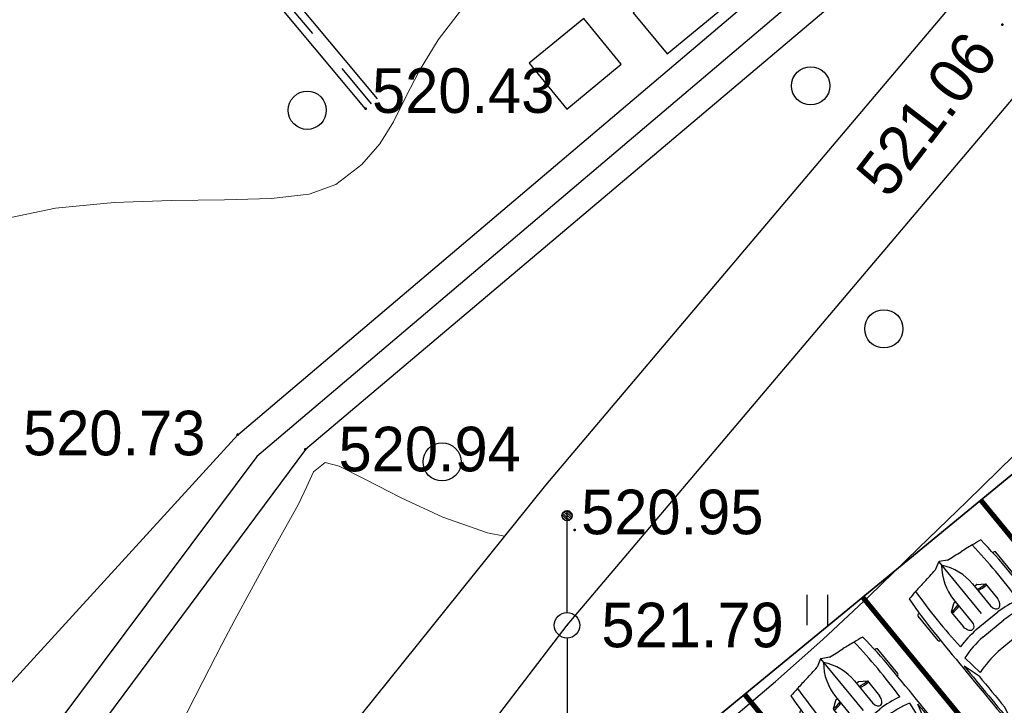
# Model space of a CAD drawing. Header units: millimetres. Extents: x -76021 to 1074922, y 19208 to 400534.
# Tile 18 of 108: x 186677 to 206004, y 134185 to 147633. Entities that reach past the tile are written whole.
import ezdxf

# ---------------------------------------------------------------- set-up
doc = ezdxf.new("R2010")
doc.units = ezdxf.units.MM
doc.linetypes.add('Д_ТРОТ_ТРУБА', pattern=[3, 1.5, -1.5])
for name, color, linetype in [('(004) Точки рельефа', 7, 'Continuous'), ('(014) Водопровод', 5, 'ИК_Водопровод -------в--------'), ('(022) Возд. Линии', 7, 'Continuous'), ('(028) Гидротехн.', 7, 'Continuous'), ('(031) Горизонтали', 42, 'Continuous'), ('(035) Откосы', 7, 'Continuous'), ('(036) Растительность', 7, 'Continuous'), ('(038) Деревья', 7, 'Continuous'), ('V-NODE-TEXT', 11, 'Continuous')]:
    doc.layers.add(name, color=color, linetype=linetype)
doc.layers.add('(032) Горизонтали утолщенные', color=32, linetype='Continuous', lineweight=30)
doc.styles.add('D-431', font='txt')
doc.styles.get("Standard").update_dxf_attribs({"font": 'arial.ttf'})
doc.linetypes.add('GAZ_VOZDUSH', pattern='A,1,-2,["~",Standard,S=3,R=0,X=-1.5,Y=-1.5],-1,10', length=14)
doc.linetypes.add('ИК_Водопровод -------в--------', pattern='A,9,-0.6,["В",Standard,S=1.199999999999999,R=0,X=0,Y=-0.6],-1.199999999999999', length=10.8)
doc.linetypes.add('ОТКОСЫ_НЕУКР', pattern='A,0.5,["|",Standard,S=1.199999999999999,R=0,X=0,Y=-1.199999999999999],1,["|",Standard,S=0.5,R=0,X=0,Y=-0.5],0.5', length=2)
doc.linetypes.add('ОТКОСЫ_НЕУКР1', pattern='A,0.5,["|",Standard,S=-1.199999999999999,R=0,X=0,Y=1.199999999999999],1,["|",Standard,S=-0.5,R=0,X=0,Y=0.5],0.5', length=2)
doc.linetypes.add('ПОДПОРНАЯ СТЕНКА', pattern='A,2,["V",Standard,S=1.199999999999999,R=0,X=0,Y=-1.199999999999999],0.2,["V",Standard,S=0.8,R=0,X=0,Y=-0.8],0.25,["V",Standard,S=0.3,R=0,X=0,Y=-0.3],0.25', length=2.7)

# ---------------------------------------------------------------- blocks, each defined once
blk = doc.blocks.new('d')
at = {"layer": '(038) Деревья'}
blk.add_ellipse((0, 0), major_axis=(0.2651650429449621, 0.2651650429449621), ratio=0.9999999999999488, start_param=5.497787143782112, end_param=11.7809724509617, dxfattribs=at)
blk = doc.blocks.new('I04010')
for p, q in [((-0.4122729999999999, 0.0071460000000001), (-0.4122729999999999, 1.207145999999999)), ((0.3877269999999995, 1.207145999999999), (0.3877269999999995, 0.0071460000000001))]:
    blk.add_line(p, q)
blk = doc.blocks.new('sv-flat-2-flat-1')
at = {"layer": '(022) Возд. Линии'}
blk.add_circle((0, 0), 0.2500748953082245, dxfattribs=at)
blk = doc.blocks.new('s3-flat-14-flat-1')
at = {"layer": '(022) Возд. Линии'}
h = blk.add_hatch(dxfattribs=at)
h.set_pattern_fill('ACET-2D-ACET-2D-ANSI31', color=256, scale=0.01000299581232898, angle=270, style=0)
h.set_pattern_definition([(315, (-32238.338, -79642.94963533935), (0.02245736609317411, 0.0224573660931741), [])])
edge = h.paths.add_edge_path()
edge.add_arc((0, -1.900569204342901), 0.1000299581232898, 0, 360)
blk.add_lwpolyline([(0, 0), (0, -2.000599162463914)], dxfattribs=at)
blk.add_circle((0, -1.900569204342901), 0.1000299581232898, dxfattribs=at)
blk = doc.blocks.new('s4-flat-14-flat-1')
at = {"layer": '(022) Возд. Линии'}
h = blk.add_hatch(dxfattribs=at)
h.set_pattern_fill('ACET-2D-ACET-2D-ANSI31', color=256, scale=0.01000299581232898, angle=90, style=0)
h.set_pattern_definition([(135, (-32238.338, -79643.44843699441), (-0.02245736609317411, -0.02245736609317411), [])])
edge = h.paths.add_edge_path()
edge.add_arc((0, 1.900569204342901), 0.1000299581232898, 0, 360)
blk.add_lwpolyline([(0, 0), (0, 2.000599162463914)], dxfattribs=at)
blk.add_circle((0, 1.900569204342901), 0.1000299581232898, dxfattribs=at)
blk = doc.blocks.new('367-flat-1-flat-1')
at = {"layer": '(022) Возд. Линии', "color": 7}
blk.add_point((0, 0), dxfattribs=at)
at = {"layer": '(022) Возд. Линии'}
for name, p in [('s4-flat-14-flat-1', (0, 0.2504369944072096)), ('sv-flat-2-flat-1', (0, 0)), ('s3-flat-14-flat-1', (0, -0.2483646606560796))]:
    blk.add_blockref(name, p, dxfattribs=at)
blk = doc.blocks.new('*U224')
at = {"layer": '(022) Возд. Линии'}
blk.add_blockref('367-flat-1-flat-1', (32238.338, 79643.198), dxfattribs=at)
at = {"layer": 'V-NODE-TEXT', "color": 7, "insert": (32239.01307490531, 79643.198), "char_height": 0.875, "attachment_point": 4, "style": 'D-431'}
blk.add_mtext('521.79', dxfattribs=at)
blk = doc.blocks.new('A$C05d28b1e')
at = {"layer": '(004) Точки рельефа', "color": 7, "linetype": 'ByBlock', "lineweight": -2}
for p in [(-68784, -57187), (-81280, -58839), (-83792, -65233), (-82461, -65521), (-77176, -67104)]:
    blk.add_point(p, dxfattribs=at)
at = {"layer": '(014) Водопровод', "linetype": 'GAZ_VOZDUSH', "ltscale": 600, "flags": 128}
blk.add_lwpolyline([(-44342.00000001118, -33518), (-44198.55105102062, -33721.14710886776), (-51302.00000000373, -39257), (-66134.83642853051, -51011.38675947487), (-83417.11902368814, -65658.61459176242), (-90348.00000000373, -74918.0000000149)], dxfattribs=at)
at = {"layer": '(028) Гидротехн.', "ltscale": 600}
for points in [[(-81049.91253615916, -58646.49088598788), (-109650.9125361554, -24462.49088598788)], [(-81280.00000000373, -58839), (-109881, -24654.9999999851)]]:
    blk.add_lwpolyline(points, dxfattribs=at)
at = {"layer": '(028) Гидротехн.', "color": 3, "linetype": 'Д_ТРОТ_ТРУБА', "ltscale": 600, "flags": 128}
blk.add_lwpolyline([(-81164.95626809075, -58742.74544298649), (-109765.9562680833, -24558.74544300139)], dxfattribs=at)
at = {"layer": '(031) Горизонтали', "color": 42, "linetype": 'Continuous', "lineweight": 0, "ltscale": 600}
for points in [[(-93972.29866651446, -70833.28530205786), (-93614.18777710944, -69522.25477738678), (-93249.47511605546, -68101.74142932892), (-92855.59480512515, -66648.28299500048), (-92409.98096607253, -65238.4172115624), (-91890.06772067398, -63948.68181616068), (-91273.28919069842, -62855.61454597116), (-90537.07949790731, -62035.75313808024), (-89573.81616790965, -61425.25584647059), (-88500.79205200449, -61025.29393197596), (-87364.99851594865, -60790.67600956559), (-86213.42692551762, -60676.21069420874), (-85093.06864647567, -60636.70660091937), (-84050.915044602, -60626.97234462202), (-83133.95748564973, -60601.81654027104), (-82389.1873353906, -60516.04780292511), (-81863.59595960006, -60324.47474747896), (-81358.2894843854, -59932.63920599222), (-81002.76304594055, -59526.67363843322), (-80736.08422519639, -59092.96408735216), (-80497.32060307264, -58617.89659532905), (-80225.53976048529, -58087.85720492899), (-79859.80927835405, -57489.23195876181), (-79416.12587471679, -56914.93080098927)], [(-75687.33001822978, -59804.68210320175), (-75583.42744482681, -59722.14967894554), (-75524.24135722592, -59667.05115363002)], [(-84942.3497518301, -70980.67920704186), (-84478.43855762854, -70076.39508333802), (-84102.48827899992, -69346.54243506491), (-83847.21804511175, -68863.07518798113), (-83526.0949931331, -68275.24516662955), (-83231.27367061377, -67735.26302684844), (-82971.8471179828, -67262.42517004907), (-82756.9083756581, -66876.02799776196), (-82595.55048409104, -66595.36791148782), (-82434.67271159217, -66246.77354311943), (-82304.34587183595, -65962.97563369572), (-82075.3474178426, -65780.1549295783), (-81798.09376660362, -65851.112422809), (-81281.4209421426, -66109.92803198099), (-80584.72171105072, -66470.88121204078), (-79767.38883993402, -66848.25141787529), (-78888.81509537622, -67156.31810444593), (-78556.96983528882, -67221.53374907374)]]:
    blk.add_lwpolyline(points, dxfattribs=at)
at = {"layer": '(032) Горизонтали утолщенные', "color": 32, "linetype": 'Continuous', "lineweight": 30, "ltscale": 600}
blk.add_lwpolyline([(-74181.81901940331, -70877.8950419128), (-73236.64441085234, -70075.44285386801), (-72305.17332410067, -69251.35431908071), (-71402.75525812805, -68405.12619502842), (-70426.71292467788, -67459.71708473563), (-69472.29073755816, -66535.56803300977), (-68557.46239686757, -65642.57757130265)], dxfattribs=at)
at = {"layer": '(035) Откосы', "linetype": 'ОТКОСЫ_НЕУКР', "ltscale": 600}
blk.add_lwpolyline([(-43467.00000001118, -33713), (-50228.00000000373, -38972), (-65716.00000000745, -51272), (-69386.21470594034, -54487.15433369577), (-82461.00000000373, -65521), (-92351.42471433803, -78828.56678311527), (-94563, -77018), (-83792.00000000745, -65233), (-70933.48437582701, -54335.59891963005), (-66614.64291024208, -50728.94526900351), (-55307.99999999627, -41565), (-45031.00000000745, -33845), (-46803.63979083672, -31485.23068259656)], dxfattribs=at)
at = {"layer": '(035) Откосы', "linetype": 'ОТКОСЫ_НЕУКР1', "ltscale": 600}
for points in [[(-50985.5074625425, -41801.82587471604), (-59239.78057590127, -47211.08397302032), (-69358.78057590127, -56302.08397302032), (-77750.78057590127, -66219.08397302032), (-85575.12207708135, -75948.2006714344), (-91244.7372597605, -81100.04336887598), (-97320, -87907)], [(-96304.00000000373, -89290), (-90266.00000001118, -82549), (-83981.00000000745, -77658), (-77327.00000000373, -68971), (-66727.00000000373, -56448), (-57800.00000000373, -48932), (-50342.33766986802, -42473.98073183)]]:
    blk.add_lwpolyline(points, dxfattribs=at)
at = {"layer": '(035) Откосы', "linetype": 'ПОДПОРНАЯ СТЕНКА', "ltscale": 600}
blk.add_lwpolyline([(-75364.71509686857, -57758.9697432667), (-71052.00000000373, -54208), (-71714.55113588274, -53403.32001321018), (-76027.26623273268, -56954.28975646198)], close=True, dxfattribs=at)
at = {"layer": '(035) Откосы', "linetype": 'ОТКОСЫ_НЕУКР1', "ltscale": 600}
blk.add_lwpolyline([(-77000.37129103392, -57066.04933603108), (-78070.07970183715, -57946.81751000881), (-77331.12911752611, -58844.28596827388), (-76261.42070671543, -57963.51779428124)], close=True, dxfattribs=at)
at = {"layer": '(022) Возд. Линии', "color": 0, "xscale": 1000, "yscale": 1000, "zscale": 1000}
blk.add_blockref('*U224', (-32315665, -79712169), dxfattribs=at)
at = {"layer": '(036) Растительность', "linetype": 'Continuous', "xscale": 500, "yscale": 500, "zscale": 500}
blk.add_blockref('I04010', (-72410.19396734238, -68974.86271464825), dxfattribs=at)
at = {"layer": '(038) Деревья', "linetype": 'Continuous', "xscale": 1000, "yscale": 1000, "zscale": 1000}
for p in [(-72544.99652165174, -58389.21357095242), (-82427.81838063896, -58868.37217822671), (-71108.72367035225, -63155.92146839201), (-79779.03880013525, -65765.21874500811)]:
    blk.add_blockref('d', p, dxfattribs=at)
at = {"layer": '(004) Точки рельефа', "linetype": 'ByBlock', "insert": (-71357.76589894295, -60362.84315936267), "char_height": 875, "attachment_point": 4, "rotation": 52.52615498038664, "style": 'D-431'}
blk.add_mtext('521.06', dxfattribs=at)
at = {"layer": '(004) Точки рельефа', "linetype": 'ByBlock', "char_height": 875, "attachment_point": 4, "style": 'D-431'}
for s, insert in [('520.43', (-81155, -58488.9999999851)), ('520.73', (-88004.74416195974, -65205.81266354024)), ('520.94', (-81812.62083254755, -65519.47422395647)), ('520.95', (-77051, -66753.9999999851))]:
    blk.add_mtext(s, dxfattribs=dict(at, insert=insert))
blk = doc.blocks.new('*U311')
at = {"color": 7, "true_color": 0xffffff, "const_width": 100}
blk.add_lwpolyline([(-3000.000000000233, 0), (3000, 0)], dxfattribs=at)
blk = doc.blocks.new('*U312')
at = {"color": 0, "linetype": 'ByBlock', "lineweight": -2, "transparency": 16777216}
for p in [(1.653273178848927e-12, 27000), (1.469576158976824e-12, 24000), (1.285879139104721e-12, 21000)]:
    blk.add_blockref('*U311', p, dxfattribs=at)
blk = doc.blocks.new('*U310')
for p, q in [((1182.463644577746, 987.7673041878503), (567.7039087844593, 987.7673041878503)), ((3472.124202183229, 987.7673041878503), (4086.88393797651, 987.7673041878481)), ((536.0433148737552, 950.1792138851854), (536.0433148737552, 935.5404748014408)), ((1214.124238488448, 949.708958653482), (1214.124238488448, 950.1792138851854)), ((1778.76917512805, 801.0177247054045), (2194.716249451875, 745.5217224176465)), ((2234.827175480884, 809.5287016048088), (1898.878785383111, 912.4126225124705)), ((3411.559256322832, 904.34946819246), (3029.921878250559, 807.1504809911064)), ((3440.463608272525, 941.6679440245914), (3440.463608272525, 950.1792138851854)), ((4118.544531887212, 950.1792138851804), (4118.544531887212, 934.0601128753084)), ((4736.411271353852, -850.8646766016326), (4736.411271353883, 850.8646766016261)), ((4785.334832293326, -832.0706314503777), (4785.334832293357, 832.0706314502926)), ((3515.941238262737, 745.5217224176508), (3994.062813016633, 745.5217224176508)), ((4178.690997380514, 670.345541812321), (4178.69099738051, -670.3455418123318)), ((4736.411271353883, 745.521722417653), (4242.012185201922, 745.521722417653)), ((819.5542361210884, 295.2827619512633), (917.6699264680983, 436.1082195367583)), ((917.6699264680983, 436.1082195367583), (1293.848362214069, 436.1082195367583)), ((756.2288711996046, 241.4481679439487), (1312.764151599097, 241.4481679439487)), ((815.9220749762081, 241.4481679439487), (815.9220749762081, 283.3039660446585)), ((1496.485716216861, -273.6820371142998), (1496.485716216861, 273.6820371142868)), ((1690.372337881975, -267.4332505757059), (1690.372337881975, 267.4332505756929)), ((2101.521373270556, 215.7994139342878), (2101.521373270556, -215.7994139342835)), ((4736.411271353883, -267.4332505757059), (4736.411271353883, 267.4332505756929)), ((82.96813941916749, 155.6585683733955), (2.596917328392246, 10.31419985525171)), ((-1.125166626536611e-12, -6.497202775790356e-12), (1312.764151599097, -6.497202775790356e-12)), ((2.596917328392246, -10.31419985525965), (82.96813941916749, -155.6585683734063)), ((756.2288711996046, -241.4481679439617), (1312.764151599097, -241.4481679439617)), ((815.9220749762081, -241.4481679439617), (815.9220749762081, -283.3039660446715)), ((819.5542361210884, -295.2827619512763), (917.6699264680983, -436.1082195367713)), ((917.6699264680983, -436.1082195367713), (1293.848362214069, -436.1082195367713)), ((2194.716249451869, -745.5217224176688), (1778.769175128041, -801.0177247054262)), ((3994.062813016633, -745.5217224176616), (3515.941238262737, -745.5217224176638)), ((4242.012185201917, -745.5217224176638), (4736.411271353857, -745.5217224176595)), ((536.0433148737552, -950.1792138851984), (536.0433148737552, -935.5404748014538)), ((1214.124238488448, -949.708958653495), (1214.124238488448, -950.1792138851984)), ((2234.827175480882, -809.5287016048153), (1898.878785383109, -912.4126225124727)), ((3411.559256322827, -904.3494681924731), (3029.921878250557, -807.150480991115)), ((3440.463608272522, -941.6679440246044), (3440.463608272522, -950.1792138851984)), ((4118.544531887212, -950.1792138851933), (4118.544531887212, -934.0601128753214)), ((1182.463644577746, -987.7673041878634), (567.7039087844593, -987.7673041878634)), ((3472.124202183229, -987.7673041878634), (4086.883937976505, -987.7673041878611))]:
    blk.add_line(p, q)
for centre, major_axis, ratio, start_param, end_param in [((567.7039087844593, 950.1792138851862), (5.295558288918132e-13, -37.5880903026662), 0.8423038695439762, 3.141592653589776, 4.712388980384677), ((1182.463644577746, 950.1792138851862), (5.600574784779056e-13, 37.58809030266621), 0.8423038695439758, -1.570796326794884, 1.731947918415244e-14), ((3472.124202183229, 950.1792138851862), (5.987991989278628e-12, -37.5880903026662), 0.8423038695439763, 3.141592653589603, 4.712388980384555), ((4086.88393797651, 950.1792138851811), (1.419719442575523e-12, 37.5880903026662), 0.8423038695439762, -1.570796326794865, 4.440892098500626e-14), ((4587.952203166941, 910.2894362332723), (1.879192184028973e-12, 56.38213545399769), 0.8423038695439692, -0.0130174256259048, 1.249894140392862), ((1637.84262086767, -268131.4830124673), (3.428592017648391e-05, 269120.9512111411), 0.8423038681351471, -0.01339694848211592, -0.01301742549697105), ((6757.162543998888, -699.1204428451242), (4.993822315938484e-09, 7958.017136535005), 0.8423038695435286, 1.367075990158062, 1.391760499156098), ((1046.255263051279, -12467.92283887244), (3.286143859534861e-12, 13417.14359589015), 0.8423038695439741, 0.002810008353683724, 0.07559830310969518), ((1637.842620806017, -268112.68896731), (4.845415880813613e-09, 269062.8681811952), 0.842303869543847, -0.01339694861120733, 0.002797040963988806), ((3436.395912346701, 136.8410185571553), (5.769650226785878e-11, 2077.023647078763), 0.8423038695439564, 1.245306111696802, 1.507880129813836), ((1637.842620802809, -268112.6889680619), (4.871131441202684e-08, -269025.2800916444), 0.8423038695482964, 3.133765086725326, 3.140440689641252), ((2433.035484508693, -93125.37499596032), (4.952653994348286e-09, -93935.19844392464), 0.8423038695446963, 3.134048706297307, 3.14409775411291), ((4673.090083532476, 850.8646766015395), (7.486342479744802e-15, -75.17618060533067), 0.8423038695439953, 1.570796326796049, 3.128195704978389), ((4673.090083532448, 832.070631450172), (2.173303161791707e-12, -133.2592106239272), 0.8423038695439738, 1.570796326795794, 3.128195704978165), ((6583.045501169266, -699.1204428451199), (3.826807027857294e-09, -7754.693443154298), 0.8423038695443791, 4.528606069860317, 4.561837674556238), ((951.8333444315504, -15086.63944974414), (1.576666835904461e-12, -15832.53653317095), 0.8423038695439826, 3.09604606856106, 3.200911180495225), ((3413.769624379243, 136.8410185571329), (1.086020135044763e-11, -2280.347340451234), 0.84230386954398, 4.449481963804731, 4.652344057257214), ((3799.722190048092, 71.1058404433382), (2.174484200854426e-11, -2021.323467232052), 0.842303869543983, 4.372215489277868, 4.640744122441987), ((433.8847649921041, -3.609557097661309e-12), (1.743769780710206e-12, 3734.255266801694), 0.8423038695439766, 4.511394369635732, 4.913383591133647), ((912.0063397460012, -3.609557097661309e-12), (1.743769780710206e-12, 3734.255266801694), 0.8423038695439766, 4.511394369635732, 4.913383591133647), ((4242.012185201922, 670.3455418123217), (3.540522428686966e-12, 75.17618060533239), 0.8423038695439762, 5.551115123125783e-14, 1.570796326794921), ((-5194.164488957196, 1330.879982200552), (1.046614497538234e-09, -6374.389491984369), 0.8423038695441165, 1.385369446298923, 1.434372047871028), ((331.12799165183, 432.0470009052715), (3.125004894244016e-11, 696.3661584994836), 0.8423038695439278, 4.435146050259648, 4.718221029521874), ((360.7019022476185, 432.0470009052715), (3.125004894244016e-11, 696.3661584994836), 0.8423038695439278, 4.435146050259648, 4.718221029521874), ((1290.073045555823, 338.7781937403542), (161.0379696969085, -9.057857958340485), 0.6038335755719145, -1.395551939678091, 1.581314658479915), ((756.2288711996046, -1185.240851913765), (1.299792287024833e-12, 1426.689019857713), 0.8423038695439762, 6.661338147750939e-16, 0.5903187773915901), ((831.752371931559, 283.3039660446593), (3.334749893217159e-12, 18.79404515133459), 0.8423038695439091, 0.8797135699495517, 1.570796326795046), ((15.83029695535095, -3.609557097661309e-12), (1.871585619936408e-15, -18.79404515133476), 0.842303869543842, 4.131459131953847, 5.293318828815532), ((-5194.164488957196, -1330.879982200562), (1.02347915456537e-09, 6374.389491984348), 0.8423038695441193, -1.434372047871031, -1.385369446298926), ((756.2288711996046, 1185.240851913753), (1.016987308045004e-11, 1426.689019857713), 0.8423038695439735, 2.55127387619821, 3.141592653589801), ((831.752371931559, -283.3039660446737), (3.302806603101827e-12, -18.79404515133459), 0.8423038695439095, 4.712388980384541, 5.403471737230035), ((331.12799165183, -432.0470009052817), (3.192196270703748e-11, -696.3661584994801), 0.842303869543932, 1.564964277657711, 1.848039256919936), ((360.7019022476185, -432.0470009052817), (3.192196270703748e-11, -696.3661584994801), 0.842303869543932, 1.564964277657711, 1.848039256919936), ((3413.769624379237, -136.841018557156), (1.09089933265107e-10, -2280.347340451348), 0.8423038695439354, -1.510751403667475, -1.307889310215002), ((3436.395912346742, -136.8410185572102), (8.137661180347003e-11, -2077.023647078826), 0.8423038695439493, -1.50788012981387, -1.24530611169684), ((3799.722190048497, -71.10584044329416), (1.038796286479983e-10, -2021.323467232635), 0.842303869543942, -1.499151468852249, -1.230622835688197), ((6583.045501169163, 699.1204428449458), (2.75679456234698e-10, 7754.693443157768), 0.8423038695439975, 1.721347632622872, 1.754579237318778), ((6757.162543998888, 699.1204428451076), (2.223111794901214e-09, 7958.017136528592), 0.842303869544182, 1.749832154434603, 1.77451666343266), ((951.833344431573, 15086.63944974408), (2.970090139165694e-11, -15832.5365331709), 0.8423038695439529, -0.05931852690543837, 0.04554658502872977), ((4242.012185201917, -670.3455418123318), (2.578733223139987e-13, -75.17618060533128), 0.8423038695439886, 4.712388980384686, 6.283185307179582), ((1046.255263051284, 12467.92283887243), (3.499030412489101e-10, -13417.14359589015), 0.8423038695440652, -0.07559830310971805, -0.002810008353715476), ((567.7039087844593, -950.1792138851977), (5.600574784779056e-13, 37.58809030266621), 0.8423038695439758, 1.570796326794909, 3.141592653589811), ((1637.842620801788, 268112.6889680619), (1.553958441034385e-08, 269062.868181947), 0.8423038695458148, 3.138795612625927, 3.15498960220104), ((1182.463644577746, -950.1792138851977), (5.295558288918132e-13, -37.5880903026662), 0.8423038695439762, -1.687538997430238e-14, 1.570796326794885), ((1637.842620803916, 268112.6889680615), (4.076647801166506e-08, -269025.280091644), 0.8423038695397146, 0.001151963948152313, 0.007827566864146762), ((2433.03548450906, 93125.37499596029), (4.16005744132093e-09, -93935.19844392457), 0.8423038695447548, -0.002505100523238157, 0.00754394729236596), ((3472.124202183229, -950.1792138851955), (3.960161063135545e-13, -37.58809030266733), 0.8423038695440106, -1.570796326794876, -1.265654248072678e-14), ((4086.883937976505, -950.1792138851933), (5.000253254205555e-12, 37.58809030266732), 0.8423038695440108, 3.141592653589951, 4.712388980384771), ((4587.952203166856, -910.2894362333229), (5.777034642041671e-12, -56.38213545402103), 0.8423038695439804, -1.249894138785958, 0.0130174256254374), ((1637.842620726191, 268131.483013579), (2.378783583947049e-05, 269120.9512123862), 0.8423038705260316, 3.154610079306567, 3.154989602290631), ((4673.090083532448, -850.8646766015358), (2.3541429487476e-13, 75.17618060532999), 0.8423038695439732, 3.154989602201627, 4.71238898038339), ((4673.090083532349, -832.0706314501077), (6.167884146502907e-12, -133.2592106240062), 0.8423038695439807, 0.01339694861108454, 1.570796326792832)]:
    blk.add_ellipse(centre, major_axis=major_axis, ratio=ratio, start_param=start_param, end_param=end_param)
at = {"extrusion": (0, 0, -1)}
blk.add_ellipse((1290.073045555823, -338.7781937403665), major_axis=(161.0379696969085, 9.057857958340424), ratio=0.6038335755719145, start_param=-1.395551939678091, end_param=1.581314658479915, dxfattribs=at)
blk = doc.blocks.new('*U319')
blk.add_blockref('*U310', (-1935.731727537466, -355.1251458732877))
blk = doc.blocks.new('*U320')
at = {"color": 0, "linetype": 'ByBlock', "lineweight": -2, "transparency": 16777216}
for p in [(1.653273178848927e-12, 27000), (1.469576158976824e-12, 24000)]:
    blk.add_blockref('*U319', p, dxfattribs=at)

msp = doc.modelspace()

# ---------------------------------------------------------------- block references
at = {"color": 5, "lineweight": 50}
msp.add_blockref('A$C05d28b1e', (274748.0189126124, 204725.4916361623), dxfattribs=at)

# ---------------------------------------------------------------- next in the draw order: linework, layer by layer
for points in [[(143111.6329168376, 163148.0594906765), (148747.3285322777, 143403.5520653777), (169182.6885089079, 93274.73887317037), (194438.109762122, 58573.0467818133, -0.376197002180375), (194080.6712714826, 54634.55218416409), (202849.0839278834, 62979.35426461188, -0.4532845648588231), (198355.2609436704, 63387.15962441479), (183950.9734959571, 83179.07450925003, -0.3972050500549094), (184472.6515712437, 87262.8140406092), (225909.0974369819, 121284.1127244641), (227174.8170141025, 119742.3442395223), (230271.7811197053, 122278.0383425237), (229002.7423001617, 123823.8499847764), (212497.922969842, 143921.6390578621), (182358.5995492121, 119170.4544381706), (184262.5368549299, 116852.044911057, -0.4142135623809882), (183848.0646334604, 112629.6980780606), (174949.4802218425, 105321.9525610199, -0.5052190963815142), (170267.5081430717, 106507.8768567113), (154317.9808545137, 145632.750354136, -0.1616822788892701), (154192.3388690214, 147519.3319202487), (157276.9461439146, 159396.7301288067, -0.2087647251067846)], [(170267.5081430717, 106507.8768567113, 0.505219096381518), (174949.4802218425, 105321.9525610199), (183848.0646334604, 112629.6980780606, 0.4142135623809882), (184262.5368549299, 116852.044911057), (182358.5995492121, 119170.4544381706), (212497.922969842, 143921.6390578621), (229002.7423001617, 123823.8499847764), (230271.7811197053, 122278.0383425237), (230269.7595410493, 122276.3787213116), (232804.5179377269, 119188.7985941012), (229708.8514958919, 116647.4017125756), (227170.7738567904, 119739.0249970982), (227174.8170141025, 119742.3442395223), (225909.0974369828, 121284.1127244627), (198859.3895325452, 99077.57186931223), (184472.6515712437, 87262.81404060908, 0.3972050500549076), (183950.9734959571, 83179.07450924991), (191895.9370879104, 72262.46070618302), (196266.373438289, 76016.19928271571), (199133.622313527, 72677.8930969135), (245709.9505198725, 112669.3462957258), (214742.6378491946, 152596.9864922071)]]:
    msp.add_lwpolyline(points, format="xyb")
msp.add_lwpolyline([(182358.5995492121, 119170.4544381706), (212497.922969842, 143921.6390578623), (229002.7423001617, 123823.8499847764), (198863.4188795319, 99072.66536508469)], close=True)
at = {"lineweight": 30}
for points in [[(212497.922969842, 143921.6390578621), (182358.5995492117, 119170.4544381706)], [(182358.5995492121, 119170.4544381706), (212497.9229698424, 143921.6390578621)]]:
    msp.add_lwpolyline(points, dxfattribs=at)

# ---------------------------------------------------------------- next in the draw order: block references
for name, p, rotation in [('*U320', (185353.7106108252, 118593.3975729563), 309.3937167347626), ('*U312', (186580.9463821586, 118755.9822167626), 309.3937167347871)]:
    msp.add_blockref(name, p, dxfattribs=dict(rotation=rotation))

doc.saveas('drawing.dxf')
